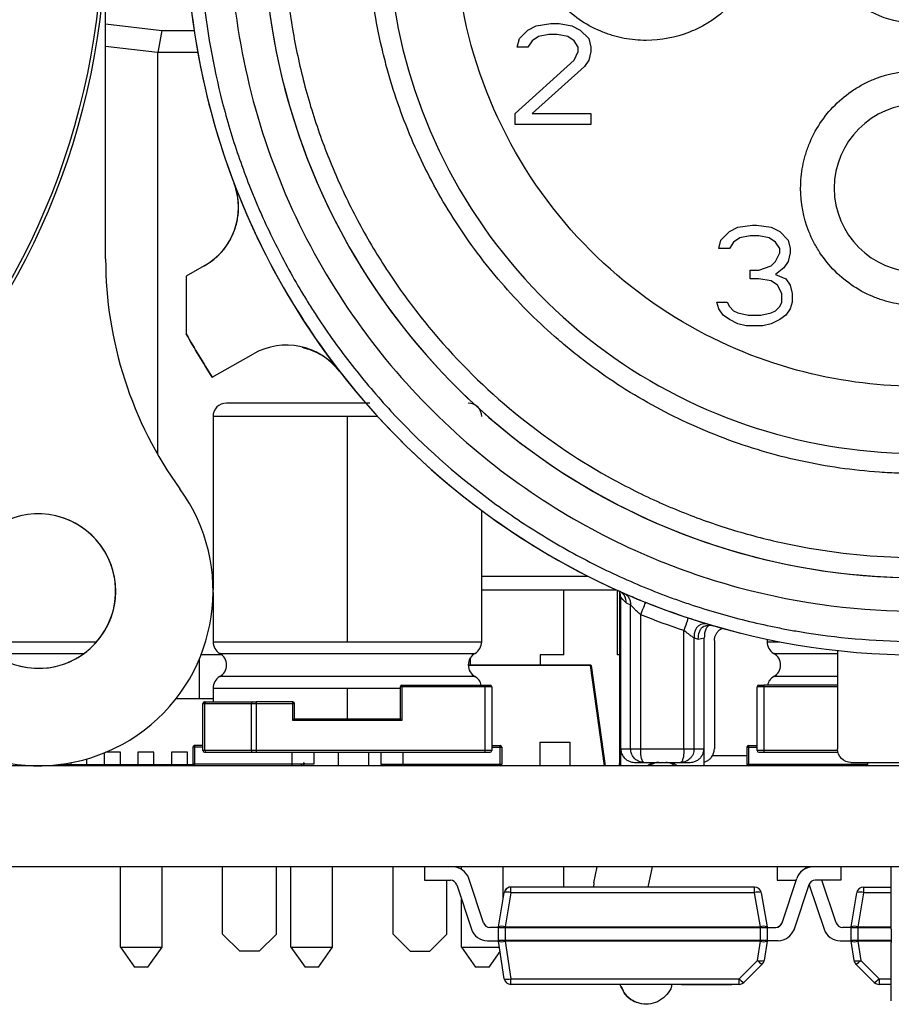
# Model space of a CAD drawing. Header units: millimetres. Extents: x 0 to 138, y -6 to 29.
# Tile 8 of 15: x 45 to 58, y -4 to 11. Entities that reach past the tile are written whole.
import ezdxf

# ---------------------------------------------------------------- set-up
doc = ezdxf.new("R2010")
doc.units = ezdxf.units.MM

msp = doc.modelspace()

# ---------------------------------------------------------------- linework, layer by layer
at = {"color": 7, "linetype": 'Continuous', "lineweight": 25}
for p, q in [((46.65, 7.548), (46.65, 16.166)), ((46.65, 11.047), (47.486, 10.949)), ((52.938, 10.954), (53.063, 11.018)), ((53.063, 11.018), (53.281, 11.05)), ((53.281, 11.05), (53.406, 11.05)), ((53.406, 11.05), (53.594, 11.018)), ((53.594, 11.018), (53.719, 10.954)), ((47.486, 10.949), (47.429, 10.621)), ((47.486, 10.949), (47.968, 10.949)), ((52.813, 10.827), (52.938, 10.954)), ((53.094, 10.859), (53, 10.795)), ((53.25, 10.89), (53.094, 10.859)), ((53.375, 10.89), (53.25, 10.89)), ((53.531, 10.859), (53.375, 10.89)), ((53.625, 10.795), (53.531, 10.859)), ((53.719, 10.954), (53.844, 10.827)), ((47.423, 10.62), (46.65, 10.71)), ((52.781, 10.699), (52.813, 10.827)), ((53, 10.795), (52.938, 10.699)), ((53.688, 10.699), (53.625, 10.795)), ((53.844, 10.827), (53.875, 10.699)), ((47.429, 10.621), (47.423, 10.62)), ((47.423, 10.62), (47.423, 4.641)), ((48.022, 10.621), (47.429, 10.621)), ((52.938, 10.699), (52.781, 10.699)), ((53.625, 10.507), (53.688, 10.635)), ((53.688, 10.635), (53.688, 10.699)), ((53.875, 10.635), (53.844, 10.507)), ((53.875, 10.699), (53.875, 10.635)), ((52.75, 9.71), (53.625, 10.507)), ((53.781, 10.412), (53, 9.71)), ((53.844, 10.507), (53.781, 10.412)), ((52.75, 9.55), (52.75, 9.71)), ((53, 9.71), (53.875, 9.71)), ((53.875, 9.71), (53.875, 9.55)), ((53.875, 9.55), (52.75, 9.55)), ((48.564, 8.67), (48.564, 8.67)), ((55.813, 7.827), (55.938, 7.954)), ((55.938, 7.954), (56.063, 8.018)), ((56.063, 8.018), (56.281, 8.05)), ((56.281, 8.05), (56.344, 8.05)), ((56.344, 8.05), (56.563, 8.018)), ((56.563, 8.018), (56.688, 7.954)), ((56.688, 7.954), (56.813, 7.827)), ((55.781, 7.699), (55.813, 7.827)), ((56, 7.795), (55.938, 7.699)), ((56.094, 7.859), (56, 7.795)), ((56.25, 7.89), (56.094, 7.859)), ((56.375, 7.89), (56.25, 7.89)), ((56.531, 7.859), (56.375, 7.89)), ((56.625, 7.795), (56.531, 7.859)), ((56.688, 7.699), (56.625, 7.795)), ((56.813, 7.827), (56.844, 7.699)), ((55.938, 7.699), (55.781, 7.699)), ((56.625, 7.507), (56.688, 7.635)), ((56.688, 7.635), (56.688, 7.699)), ((56.844, 7.635), (56.813, 7.507)), ((56.844, 7.699), (56.844, 7.635)), ((56.563, 7.444), (56.625, 7.507)), ((56.813, 7.507), (56.75, 7.412)), ((48.119, 7.442), (47.85, 7.291)), ((56.25, 7.252), (56.25, 7.38)), ((56.25, 7.38), (56.375, 7.38)), ((56.375, 7.38), (56.563, 7.444)), ((56.75, 7.412), (56.625, 7.316)), ((47.85, 7.291), (47.85, 6.431)), ((56.375, 7.252), (56.25, 7.252)), ((56.563, 7.22), (56.375, 7.252)), ((56.656, 7.156), (56.563, 7.22)), ((56.625, 7.316), (56.781, 7.252)), ((56.781, 7.252), (56.844, 7.156)), ((56.719, 7.029), (56.656, 7.156)), ((56.844, 7.156), (56.875, 7.029)), ((55.781, 6.805), (55.75, 6.901)), ((55.75, 6.901), (55.906, 6.901)), ((55.906, 6.901), (55.938, 6.837)), ((56.688, 6.837), (56.719, 6.901)), ((56.719, 6.901), (56.719, 7.029)), ((56.875, 6.901), (56.844, 6.805)), ((56.875, 7.029), (56.875, 6.901)), ((55.844, 6.71), (55.781, 6.805)), ((55.938, 6.837), (56, 6.773)), ((56, 6.773), (56.063, 6.741)), ((56.563, 6.741), (56.625, 6.773)), ((56.625, 6.773), (56.688, 6.837)), ((56.844, 6.805), (56.781, 6.71)), ((55.938, 6.646), (55.844, 6.71)), ((56.063, 6.582), (55.938, 6.646)), ((56.063, 6.741), (56.219, 6.71)), ((56.219, 6.71), (56.406, 6.71)), ((56.406, 6.71), (56.563, 6.741)), ((56.688, 6.646), (56.563, 6.582)), ((56.781, 6.71), (56.688, 6.646)), ((56.188, 6.55), (56.063, 6.582)), ((56.438, 6.55), (56.188, 6.55)), ((56.563, 6.582), (56.438, 6.55)), ((48.237, 5.788), (48.853, 6.134)), ((50.133, 5.875), (50.133, 5.875)), ((48.25, 5.2), (48.25, 2.621)), ((50.701, 5.2), (48.25, 5.2)), ((50.25, 1.846), (50.25, 5.2)), ((56.834, 4.886), (56.834, 4.886)), ((52.25, 1.846), (52.25, 3.8)), ((48.24, 2.824), (48.25, 2.824)), ((52.25, 2.824), (53.83, 2.824)), ((48.25, 2.579), (48.25, 1.846)), ((52.25, 2.62), (54.254, 2.62)), ((53.473, 1.652), (53.473, 2.62)), ((54.273, 1.652), (54.273, 2.598)), ((54.3, 2.59), (54.3, 0.05)), ((54.315, 2.513), (54.315, 0)), ((54.361, 2.55), (54.336, 2.575)), ((54.348, 2.578), (54.4, 2.548)), ((54.404, 2.424), (54.468, 2.395)), ((54.468, 0.25), (54.468, 2.395)), ((54.618, 0.25), (54.618, 2.248)), ((55.732, 2.076), (56.106, 1.975)), ((44.781, 1.846), (46.519, 1.846)), ((48.25, 1.846), (52.25, 1.846)), ((55.412, 0.25), (55.412, 1.903)), ((55.412, 1.903), (55.476, 1.884)), ((55.476, 1.884), (55.565, 1.905)), ((55.565, 0), (55.565, 1.905)), ((55.715, 1.864), (55.715, 0.25)), ((56.5, 1.885), (56.5, 1.846)), ((56.5, 1.846), (56.69, 1.846)), ((44.969, 1.673), (46.331, 1.673)), ((48.379, 1.652), (48.071, 1.652)), ((48.35, 1.673), (52.15, 1.673)), ((53.123, 1.652), (53.123, 1.5)), ((53.473, 1.652), (53.123, 1.652)), ((54.3, 1.652), (54.273, 1.652)), ((56.6, 1.673), (57.549, 1.673)), ((57.549, 1.716), (57.549, 0.25)), ((48.043, 1.582), (48.043, 1)), ((52.05, 1.5), (53.87, 1.5)), ((53.87, 1.491), (52.05, 1.491)), ((52.083, 1.5), (52.083, 1.61)), ((53.87, 1.5), (53.87, 1.491)), ((54.08, 0), (53.87, 1.491)), ((53.873, 1.5), (53.873, 1.5)), ((53.88, 1.491), (54.09, 0)), ((52.15, 1.327), (48.35, 1.327)), ((57.549, 1.327), (56.6, 1.327)), ((51.037, 1.175), (51.037, 0.7)), ((52.4, 1.175), (51.037, 1.175)), ((51.062, 1.2), (51.062, 0.675)), ((51.062, 1.2), (52.3, 1.2)), ((52.3, 0.2), (52.3, 1.2)), ((52.4, 1.175), (52.4, 0.225)), ((57.549, 1.175), (56.35, 1.175)), ((56.35, 0.225), (56.35, 1.175)), ((56.45, 1.2), (56.45, 0.2)), ((57.549, 1.2), (56.45, 1.2)), ((48.25, 1.154), (48.25, 0.95)), ((48.25, 1.154), (51.037, 1.154)), ((50.25, 0.7), (50.25, 1.154)), ((47.699, 1), (48.25, 1)), ((48.1, 0.925), (49.463, 0.925)), ((48.1, 0.225), (48.1, 0.925)), ((48.129, 0.225), (48.129, 0.925)), ((48.147, 0.95), (48.838, 0.95)), ((48.821, 0.225), (48.821, 0.925)), ((48.891, 0.95), (48.891, 0.2)), ((49.438, 0.95), (48.891, 0.95)), ((49.438, 0.675), (49.438, 0.95)), ((49.463, 0.7), (49.463, 0.925)), ((51.062, 0.675), (49.438, 0.675)), ((49.463, 0.7), (51.037, 0.7)), ((47.975, 0.3), (47.975, 0)), ((48.1, 0.3), (47.975, 0.3)), ((52.4, 0.3), (52.525, 0.3)), ((52.525, 0), (52.525, 0.3)), ((53.115, 0.349), (53.565, 0.349)), ((53.115, 0.349), (53.115, 0)), ((53.565, 0.349), (53.565, 0)), ((56.225, 0.3), (56.225, 0)), ((56.225, 0.3), (56.35, 0.3)), ((46.63, 0.192), (46.63, 0)), ((46.87, 0.2), (46.65, 0.2)), ((46.87, 0), (46.87, 0.2)), ((47.13, 0.2), (47.13, 0)), ((47.37, 0.2), (47.13, 0.2)), ((47.37, 0), (47.37, 0.2)), ((47.63, 0.2), (47.63, 0)), ((47.87, 0.2), (47.63, 0.2)), ((47.87, 0), (47.87, 0.2)), ((48.1, 0.275), (47.95, 0.275)), ((47.95, 0.275), (47.95, 0.025)), ((52.4, 0.225), (48.1, 0.225)), ((48.147, 0.2), (48.838, 0.2)), ((48.891, 0.2), (52.3, 0.2)), ((49.425, 0.2), (49.425, 0)), ((49.75, 0.2), (49.75, 0.025)), ((50.115, 0.2), (50.115, 0)), ((50.565, 0.2), (50.565, 0)), ((50.75, 0.2), (50.75, 0.025)), ((51.075, 0.2), (51.075, 0)), ((52.4, 0.275), (52.55, 0.275)), ((52.55, 0.275), (52.55, 0.025)), ((54.322, 0), (54.322, 0.25)), ((54.468, 0.25), (54.618, 0.25)), ((54.618, 0.25), (55.262, 0.25)), ((55.558, 0.25), (55.558, 0)), ((56.2, 0.15), (55.685, 0.15)), ((56.2, 0.275), (56.35, 0.275)), ((56.2, 0.275), (56.2, 0.025)), ((57.554, 0.225), (56.35, 0.225)), ((56.45, 0.2), (57.559, 0.2)), ((138, 0), (-0.05, 0)), ((45.63, 0), (45.63, 0)), ((45.87, 0), (45.87, 0.009)), ((45.972, 0.02), (47.95, 0.02)), ((46.13, 0.045), (46.13, 0)), ((46.37, 0), (46.37, 0.102)), ((49.75, 0.025), (47.95, 0.025)), ((49.55, 0.02), (49.57, 0.02)), ((49.597, 0.048), (49.59, 0)), ((49.606, 0.043), (49.6, 0)), ((50.75, 0.025), (52.55, 0.025)), ((54.296, 0.008), (54.294, 0)), ((54.526, 0.05), (55.354, 0.05)), ((56.2, 0.025), (58, 0.025)), ((57.675, 0.025), (57.675, 0)), ((57.749, 0.05), (58.615, 0.05)), ((58, 0.025), (58, 0.05)), ((138, -1.506), (-0.05, -1.506)), ((46.87, -2.7), (46.87, -1.506)), ((47.49, -2.7), (47.49, -1.506)), ((48.393, -2.506), (48.393, -1.506)), ((49.193, -2.506), (49.193, -1.506)), ((49.41, -2.7), (49.41, -1.506)), ((50.03, -2.7), (50.03, -1.506)), ((50.933, -2.506), (50.933, -1.506)), ((51.4, -1.506), (51.4, -1.706)), ((51.95, -1.543), (51.95, -1.506)), ((52.57, -1.985), (52.57, -1.506)), ((53.473, -1.806), (53.473, -1.506)), ((53.922, -1.741), (53.972, -1.506)), ((54.79, -1.506), (54.726, -1.806)), ((56.65, -1.506), (56.65, -1.706)), ((57.6, -1.506), (57.6, -1.706)), ((58.35, -2.435), (58.35, -1.506)), ((51.4, -1.706), (51.784, -1.706)), ((51.733, -2.506), (51.733, -1.706)), ((52.277, -2.338), (52.057, -1.677)), ((53.922, -1.741), (53.917, -1.806)), ((56.65, -1.706), (56.933, -1.706)), ((56.723, -2.338), (56.943, -1.677)), ((56.956, -1.644), (56.956, -1.644)), ((57.6, -1.706), (57.216, -1.706)), ((57.527, -2.338), (57.317, -1.706)), ((51.879, -1.774), (52.099, -2.435)), ((52.501, -2.398), (52.586, -1.89)), ((52.595, -1.861), (52.595, -1.861)), ((52.685, -1.89), (52.6, -2.398)), ((52.685, -1.89), (52.685, -1.806)), ((56.315, -1.806), (52.685, -1.806)), ((56.315, -1.89), (52.685, -1.89)), ((56.315, -1.89), (56.315, -1.806)), ((56.4, -2.398), (56.315, -1.89)), ((56.414, -1.89), (56.499, -2.398)), ((57.121, -1.774), (56.901, -2.435)), ((57.127, -1.761), (57.121, -1.774)), ((57.125, -1.765), (57.129, -1.774)), ((57.129, -1.774), (57.349, -2.435)), ((57.751, -2.398), (57.836, -1.89)), ((57.935, -1.89), (57.85, -2.398)), ((57.935, -1.806), (58.35, -1.806)), ((57.935, -1.806), (57.935, -1.89)), ((58.35, -1.89), (57.935, -1.89)), ((51.95, -2.7), (51.95, -1.989)), ((52.5, -2.406), (52.372, -2.406)), ((52.5, -2.606), (52.5, -2.406)), ((56.5, -2.414), (52.5, -2.414)), ((52.6, -2.398), (52.6, -2.614)), ((52.6, -2.398), (56.4, -2.398)), ((56.4, -2.614), (56.4, -2.398)), ((56.5, -2.414), (56.5, -2.406)), ((56.5, -2.406), (56.628, -2.406)), ((56.5, -2.414), (56.5, -2.606)), ((56.901, -2.435), (56.887, -2.468)), ((57.75, -2.406), (57.622, -2.406)), ((57.75, -2.606), (57.75, -2.406)), ((58.35, -2.414), (57.75, -2.414)), ((57.751, -2.401), (57.751, -2.401)), ((57.85, -2.398), (57.85, -2.614)), ((57.85, -2.398), (58.35, -2.398)), ((48.647, -2.76), (48.393, -2.506)), ((48.939, -2.76), (49.193, -2.506)), ((50.933, -2.506), (51.187, -2.76)), ((51.479, -2.76), (51.733, -2.506)), ((52.336, -2.606), (52.5, -2.606)), ((52.5, -2.598), (56.5, -2.598)), ((52.587, -3.171), (52.501, -2.614)), ((56.4, -2.614), (52.6, -2.614)), ((52.6, -2.614), (52.686, -3.171)), ((56.356, -2.898), (56.4, -2.614)), ((56.499, -2.614), (56.455, -2.899)), ((56.664, -2.606), (56.5, -2.606)), ((57.586, -2.606), (57.75, -2.606)), ((57.75, -2.598), (58.35, -2.598)), ((57.795, -2.899), (57.751, -2.614)), ((57.85, -2.614), (57.894, -2.898)), ((58.35, -2.614), (57.85, -2.614)), ((58.35, -3.5), (58.35, -2.632)), ((46.87, -2.7), (47.49, -2.7)), ((46.87, -2.7), (47.08, -3)), ((47.28, -3), (47.49, -2.7)), ((48.939, -2.76), (48.647, -2.76)), ((49.41, -2.7), (50.03, -2.7)), ((49.41, -2.7), (49.62, -3)), ((49.82, -3), (50.03, -2.7)), ((51.187, -2.76), (51.479, -2.76)), ((51.95, -2.7), (52.16, -3)), ((51.95, -2.7), (52.514, -2.7)), ((52.36, -3), (52.524, -2.765)), ((56.083, -3.171), (56.356, -2.898)), ((56.445, -2.928), (56.445, -2.928)), ((57.894, -2.898), (58.167, -3.171)), ((47.28, -3), (47.08, -3)), ((49.82, -3), (49.62, -3)), ((52.36, -3), (52.16, -3)), ((56.427, -2.954), (56.154, -3.227)), ((58.096, -3.227), (57.823, -2.954)), ((52.686, -3.171), (56.083, -3.171)), ((52.686, -3.256), (52.686, -3.171)), ((56.083, -3.256), (56.083, -3.171)), ((58.167, -3.171), (58.167, -3.256)), ((58.167, -3.171), (58.35, -3.171)), ((56.083, -3.256), (52.686, -3.256)), ((54.324, -3.287), (54.313, -3.256)), ((58.35, -3.256), (58.167, -3.256)), ((54.603, -3.538), (54.603, -3.538))]:
    msp.add_line(p, q, dxfattribs=at)
at = {"color": 7, "linetype": 'Continuous', "lineweight": 25, "flags": 128}
for points in [[(54.404, 2.424), (54.354, 2.474), (54.315, 2.513)], [(55.262, 0.25), (55.262, 1.237), (55.262, 2.012)], [(53.873, 1.5), (53.872, 1.5), (53.87, 1.5)], [(54.322, 0.25), (54.404, 0.25), (54.468, 0.25)], [(55.412, 0.25), (55.494, 0.25), (55.558, 0.25)], [(57.125, -1.512), (57.109, -1.509), (57.07, -1.506)], [(57.07, -1.506), (57.109, -1.509), (57.125, -1.512)], [(57.751, -2.398), (57.751, -2.4), (57.751, -2.401)], [(55.225, -3.256), (55.253, -3.256), (55.335, -3.256), (55.456, -3.256), (55.6, -3.256)], [(55.6, -3.256), (55.743, -3.256), (55.865, -3.256), (55.946, -3.256), (55.975, -3.256)]]:
    msp.add_lwpolyline(points, dxfattribs=at)
at = {"color": 7, "linetype": 'Continuous', "lineweight": 25}
for radius in [10.9, 10.85]:
    msp.add_circle((35.75, 12.5), radius, dxfattribs=at)
for centre, radius, start, end in [((58.75, 12.55), 10.9, 120, 60), ((58.75, 12.55), 9.75, 120, 60), ((58.75, 12.55), 9.75, 120, 324.6335), ((58.75, 12.55), 7.9, 140.4477, 78.5311), ((58.75, 12.55), 10.9, 180, 200.8516), ((58.75, 8.6), 1.25, 0, 270), ((47.629, 8.314), 1, 299.3081, 20.8516), ((58.75, 12.55), 10.9, 200.8516, 217.7646), ((52.5, 7.548), 5.85, 180, 215.8405), ((49.343, 5.262), 1, 37.7646, 119.3081), ((58.75, 12.55), 10.9, 217.7646, 245.8213), ((48.45, 5.2), 0.2, 90, 180), ((52.05, 5.2), 0.2, 0, 90), ((45.65, 2.6), 2.6, 218.6822, 35.8404), ((45.65, 2.6), 1.15, 200.3544, 169.9846), ((45.65, 2.6), 1.15, 255.9638, 75.9638), ((58.75, 12.55), 10.9, 248.1431, 251.6877), ((48.45, 1.846), 0.2, 180, 240), ((52.05, 1.846), 0.2, 300, 360), ((56.7, 1.846), 0.2, 180, 240), ((48.25, 1.5), 0.2, 300, 60), ((52.25, 1.5), 0.2, 120, 240), ((56.5, 1.5), 0.2, 300, 60), ((53.87, 1.49), 0.01, 8, 90), ((53.875, 1.473), 0.0189, 74.7776, 105.2224), ((48.45, 1.154), 0.2, 120, 180), ((52.05, 1.154), 0.2, 13.4178, 60), ((56.7, 1.154), 0.2, 120, 166.5822), ((51.062, 1.175), 0.025, 90, 180), ((52.375, 1.175), 0.025, 0, 90), ((56.375, 1.175), 0.025, 90, 180), ((56.375, 1.175), 0.025, 90, 180), ((48.125, 0.925), 0.025, 90, 180), ((48.125, 0.925), 0.025, 90, 180), ((48.151, 0.928), 0.0223, 101.4218, 188.0495), ((48.843, 0.928), 0.0223, 101.4218, 188.0495), ((49.438, 0.925), 0.025, 360, 90), ((47.975, 0.275), 0.025, 90, 180), ((47.975, 0.275), 0.025, 90, 180), ((52.525, 0.275), 0.025, 0, 90), ((56.225, 0.275), 0.025, 90, 180), ((56.225, 0.275), 0.025, 90, 180), ((48.125, 0.225), 0.025, 180, 270), ((48.151, 0.222), 0.0223, 171.9505, 258.5782), ((48.843, 0.222), 0.0223, 171.9505, 258.5782), ((52.375, 0.225), 0.025, 270, 360), ((56.375, 0.225), 0.025, 180, 270), ((47.975, 0.025), 0.025, 180, 270), ((47.975, 0.025), 0.025, 180, 270), ((50.775, 0.025), 0.025, 180, 270), ((52.525, 0.025), 0.025, 270, 360), ((56.225, 0.025), 0.025, 180, 270), ((56.225, 0.025), 0.025, 180, 270), ((57.975, 0.025), 0.025, 270, 0), ((51.82, -1.756), 0.25, 18.4349, 90), ((51.82, -1.756), 0.25, 18.4349, 90), ((57.18, -1.756), 0.25, 90, 161.5651), ((57.18, -1.756), 0.25, 90, 153.4349), ((51.784, -1.806), 0.1, 18.4349, 90), ((57.216, -1.806), 0.1, 90, 161.5651), ((52.685, -1.906), 0.1, 90, 170.5377), ((52.635, -2.044), 0.163, 72.3317, 107.6683), ((52.685, -1.906), 0.1, 90, 153.4349), ((56.315, -1.906), 0.1, 9.4623, 90), ((56.315, -1.906), 0.1, 9.4623, 90), ((56.364, -2.044), 0.163, 72.3317, 107.6683), ((57.935, -1.906), 0.1, 90, 170.5377), ((57.935, -1.906), 0.1, 90, 170.5377), ((57.886, -2.044), 0.163, 72.3317, 107.6683), ((52.372, -2.306), 0.1, 198.4349, 270), ((52.372, -2.306), 0.1, 198.4349, 270), ((56.628, -2.306), 0.1, 270, 341.5651), ((57.622, -2.306), 0.1, 198.4349, 270), ((57.622, -2.306), 0.1, 198.4349, 270), ((52.336, -2.356), 0.25, 198.4349, 270), ((52.6, -2.414), 0.1, 170.5377, 180), ((52.551, -2.553), 0.163, 72.3317, 107.6683), ((56.449, -2.553), 0.163, 72.3317, 107.6683), ((56.4, -2.414), 0.1, 0, 9.4623), ((56.4, -2.414), 0.1, 0, 9.4623), ((56.628, -2.306), 0.1, 270, 333.4349), ((56.664, -2.356), 0.25, 270, 341.5651), ((57.586, -2.356), 0.25, 198.4349, 270), ((57.85, -2.414), 0.1, 170.5377, 180), ((57.801, -2.553), 0.163, 72.3317, 107.6683), ((52.6, -2.598), 0.1, 180, 188.7462), ((52.55, -2.447), 0.174, 253.5119, 286.4881), ((56.449, -2.447), 0.174, 253.5119, 286.4881), ((56.4, -2.598), 0.1, 351.2538, 0), ((56.4, -2.598), 0.1, 351.2538, 0), ((57.85, -2.598), 0.1, 180, 188.7462), ((57.801, -2.447), 0.174, 253.5119, 286.4881), ((56.517, -2.766), 0.208, 219.3547, 244.3476), ((56.405, -2.732), 0.174, 253.5096, 286.4805), ((56.356, -2.883), 0.1, 315, 351.2538), ((56.356, -2.883), 0.1, 333.4349, 351.2538), ((57.845, -2.732), 0.174, 253.5195, 286.4904), ((57.894, -2.883), 0.1, 188.7462, 225), ((57.733, -2.766), 0.208, 295.6524, 320.6453), ((52.636, -3.004), 0.174, 253.5119, 286.4881), ((52.686, -3.156), 0.1, 188.7462, 270), ((56.244, -3.04), 0.208, 219.3609, 244.3782), ((58.006, -3.04), 0.208, 295.6218, 320.6391), ((56.083, -3.156), 0.1, 270, 315), ((58.167, -3.156), 0.1, 225, 270)]:
    msp.add_arc(centre, radius, start, end, dxfattribs=at)
for points, knots in [([(53.4, 21.816), (53.159, 21.677), (52.806, 21.455), (52.411, 21.172), (52.217, 21.025), (52.135, 20.96), (52.08, 20.917), (52.054, 20.896), (51.8, 20.691), (51.474, 20.405), (51.115, 20.049), (50.965, 19.891), (50.866, 19.785), (50.819, 19.733), (50.57, 19.455), (50.287, 19.11), (50.026, 18.748), (49.857, 18.503), (49.776, 18.38), (49.373, 17.74), (49.096, 17.204), (48.749, 16.365), (48.593, 15.94), (48.465, 15.506), (48.386, 15.215), (48.349, 15.066), (48.25, 14.63), (48.169, 14.191), (48.107, 13.674), (48.088, 13.451), (48.076, 13.303), (48.071, 13.226), (48.051, 12.864), (48.044, 12.43), (48.067, 11.924), (48.086, 11.672), (48.096, 11.563), (48.102, 11.491), (48.106, 11.454), (48.169, 10.865), (48.27, 10.319), (48.487, 9.512), (48.61, 9.114), (48.781, 8.658), (48.873, 8.433), (48.914, 8.337), (48.942, 8.273), (48.955, 8.242), (49.088, 7.944), (49.28, 7.555), (49.531, 7.116), (49.644, 6.93), (49.721, 6.807), (49.759, 6.748), (49.964, 6.436), (50.223, 6.073), (50.506, 5.728), (50.699, 5.501), (50.796, 5.391), (51.31, 4.836), (51.756, 4.429), (52.476, 3.877), (52.847, 3.617), (53.233, 3.381), (53.494, 3.229), (53.628, 3.154), (54.024, 2.946), (54.427, 2.754), (54.91, 2.561), (55.12, 2.484), (55.26, 2.435), (55.333, 2.41), (55.677, 2.297), (56.095, 2.178), (56.589, 2.069), (56.838, 2.022), (56.945, 2.003), (57.017, 1.991), (57.054, 1.985), (57.639, 1.893), (58.193, 1.85), (59.028, 1.85), (59.445, 1.866), (59.929, 1.914), (60.17, 1.944), (60.274, 1.959), (60.343, 1.969), (60.376, 1.974), (60.698, 2.025), (61.124, 2.109), (61.613, 2.238), (61.821, 2.3), (61.96, 2.343), (62.027, 2.364), (62.381, 2.481), (62.799, 2.638), (63.206, 2.821), (63.475, 2.949), (63.606, 3.014), (64.275, 3.367), (64.784, 3.693), (65.504, 4.245), (65.851, 4.536), (66.179, 4.848), (66.393, 5.06), (66.5, 5.171), (66.804, 5.499), (67.093, 5.839), (67.405, 6.255), (67.533, 6.438), (67.617, 6.561), (67.66, 6.625), (67.859, 6.928), (68.082, 7.301), (68.315, 7.75), (68.425, 7.978), (68.47, 8.077), (68.5, 8.143), (68.516, 8.178), (68.756, 8.718), (68.941, 9.243), (69.157, 10.05), (69.25, 10.456), (69.329, 10.936), (69.362, 11.177), (69.374, 11.281), (69.383, 11.35), (69.386, 11.383), (69.421, 11.707), (69.449, 12.141), (69.451, 12.647), (69.446, 12.864), (69.44, 13.009), (69.437, 13.079), (69.416, 13.451), (69.372, 13.896), (69.301, 14.336), (69.247, 14.629), (69.218, 14.773), (69.05, 15.51), (68.867, 16.086), (68.52, 16.924), (68.329, 17.335), (68.113, 17.732), (67.963, 17.994), (67.884, 18.126), (67.645, 18.504), (67.392, 18.872), (67.07, 19.281), (66.927, 19.452), (66.83, 19.565), (66.779, 19.623), (66.538, 19.893), (66.236, 20.205), (65.862, 20.547), (65.67, 20.712), (65.586, 20.781), (65.53, 20.828), (65.501, 20.851), (65.041, 21.223), (64.583, 21.538), (64.1, 21.816)], [0, 0, 0, 0, 0.015625, 0.023437, 0.027344, 0.029297, 0.029297, 0.03125, 0.03125, 0.046875, 0.054687, 0.058594, 0.058594, 0.0625, 0.0625, 0.078125, 0.085937, 0.085937, 0.09375, 0.09375, 0.125, 0.125, 0.140625, 0.148437, 0.148437, 0.15625, 0.15625, 0.171875, 0.179687, 0.183594, 0.183594, 0.1875, 0.1875, 0.203125, 0.210937, 0.214844, 0.216797, 0.216797, 0.21875, 0.21875, 0.25, 0.25, 0.265625, 0.273437, 0.277344, 0.279297, 0.279297, 0.28125, 0.28125, 0.296875, 0.304687, 0.308594, 0.308594, 0.3125, 0.3125, 0.328125, 0.335937, 0.335937, 0.34375, 0.34375, 0.375, 0.375, 0.390625, 0.398437, 0.398437, 0.40625, 0.40625, 0.421875, 0.429687, 0.433594, 0.433594, 0.4375, 0.4375, 0.453125, 0.460937, 0.464844, 0.466797, 0.466797, 0.46875, 0.46875, 0.5, 0.5, 0.515625, 0.523437, 0.527344, 0.529297, 0.529297, 0.53125, 0.53125, 0.546875, 0.554687, 0.558594, 0.558594, 0.5625, 0.5625, 0.578125, 0.585937, 0.585937, 0.59375, 0.59375, 0.625, 0.625, 0.640625, 0.648437, 0.648437, 0.65625, 0.65625, 0.671875, 0.679687, 0.683594, 0.683594, 0.6875, 0.6875, 0.703125, 0.710937, 0.714844, 0.716797, 0.716797, 0.71875, 0.71875, 0.75, 0.75, 0.765625, 0.773437, 0.777344, 0.779297, 0.779297, 0.78125, 0.78125, 0.796875, 0.804687, 0.808594, 0.808594, 0.8125, 0.8125, 0.828125, 0.835937, 0.835937, 0.84375, 0.84375, 0.875, 0.875, 0.890625, 0.898437, 0.898437, 0.90625, 0.90625, 0.921875, 0.929687, 0.933594, 0.933594, 0.9375, 0.9375, 0.953125, 0.960937, 0.964844, 0.966797, 0.966797, 0.96875, 0.96875, 1, 1, 1, 1]), ([(53.625, 21.427), (52.91, 21.014), (52.176, 20.476), (51.135, 19.429), (50.798, 19.04), (50.168, 18.18), (49.875, 17.709), (49.356, 16.691), (49.131, 16.143), (48.775, 14.986), (48.644, 14.377), (48.496, 13.121), (48.48, 12.475), (48.571, 11.18), (48.68, 10.53), (49.019, 9.264), (49.25, 8.647), (49.818, 7.48), (50.156, 6.928), (50.912, 5.915), (51.33, 5.453), (52.217, 4.629), (52.685, 4.267), (53.643, 3.644), (54.133, 3.383), (55.108, 2.954), (55.594, 2.785), (57.02, 2.399), (57.925, 2.3), (59.575, 2.3), (60.48, 2.399), (61.906, 2.785), (62.392, 2.954), (63.367, 3.383), (63.857, 3.644), (64.815, 4.267), (65.283, 4.629), (66.17, 5.453), (66.588, 5.915), (67.344, 6.928), (67.682, 7.48), (68.25, 8.647), (68.481, 9.264), (68.82, 10.53), (68.929, 11.18), (69.02, 12.475), (69.004, 13.121), (68.856, 14.377), (68.725, 14.986), (68.369, 16.143), (68.144, 16.691), (67.625, 17.709), (67.332, 18.18), (66.702, 19.04), (66.365, 19.429), (65.324, 20.476), (64.59, 21.014), (63.875, 21.427)], [0, 0, 0, 0, 0.0625, 0.0625, 0.09375, 0.09375, 0.125, 0.125, 0.15625, 0.15625, 0.1875, 0.1875, 0.21875, 0.21875, 0.25, 0.25, 0.28125, 0.28125, 0.3125, 0.3125, 0.34375, 0.34375, 0.375, 0.375, 0.40625, 0.40625, 0.4375, 0.4375, 0.5, 0.5, 0.5625, 0.5625, 0.59375, 0.59375, 0.625, 0.625, 0.65625, 0.65625, 0.6875, 0.6875, 0.71875, 0.71875, 0.75, 0.75, 0.78125, 0.78125, 0.8125, 0.8125, 0.84375, 0.84375, 0.875, 0.875, 0.90625, 0.90625, 0.9375, 0.9375, 1, 1, 1, 1]), ([(55.589, 21.456), (55.084, 21.276), (54.477, 21.001), (53.902, 20.663), (53.731, 20.557), (53.676, 20.522), (53.558, 20.446), (53.265, 20.252), (52.761, 19.876), (52.344, 19.503), (52.043, 19.209), (51.946, 19.11), (51.75, 18.9), (51.274, 18.367), (50.862, 17.786), (50.431, 17.042), (50.301, 16.792), (50.062, 16.28), (49.901, 15.889), (49.767, 15.487), (49.683, 15.216), (49.644, 15.079), (49.54, 14.684), (49.425, 14.153), (49.339, 13.479), (49.313, 13.071), (49.305, 12.866), (49.303, 12.802), (49.3, 12.67), (49.295, 12.077), (49.345, 11.488), (49.478, 10.707), (49.536, 10.432), (49.675, 9.898), (49.797, 9.502), (49.945, 9.115), (50.049, 8.859), (50.104, 8.734), (50.282, 8.345), (50.543, 7.839), (50.848, 7.359), (51.175, 6.893), (51.35, 6.666), (51.901, 6.013), (52.306, 5.614), (53.187, 4.89), (53.639, 4.582), (54.36, 4.177), (54.607, 4.052), (54.924, 3.909), (54.983, 3.883), (55.104, 3.831), (55.287, 3.756), (55.717, 3.593), (56.22, 3.438), (56.668, 3.331), (56.862, 3.29), (56.992, 3.265), (57.061, 3.252), (57.665, 3.147), (58.205, 3.1), (58.75, 3.1)], [0, 0, 0, 0, 0.0625, 0.078125, 0.078125, 0.085938, 0.085938, 0.09375, 0.125, 0.15625, 0.15625, 0.171875, 0.171875, 0.1875, 0.25, 0.25, 0.28125, 0.28125, 0.3125, 0.328125, 0.328125, 0.34375, 0.34375, 0.375, 0.40625, 0.421875, 0.421875, 0.429688, 0.429688, 0.4375, 0.5, 0.5, 0.53125, 0.53125, 0.5625, 0.578125, 0.578125, 0.59375, 0.59375, 0.625, 0.65625, 0.65625, 0.6875, 0.6875, 0.75, 0.75, 0.8125, 0.8125, 0.84375, 0.84375, 0.851563, 0.851563, 0.859375, 0.875, 0.90625, 0.921875, 0.929688, 0.929688, 0.9375, 0.9375, 1, 1, 1, 1]), ([(58.75, 4.35), (58.656, 4.35), (58.561, 4.352), (58.419, 4.357), (58.373, 4.359), (58.274, 4.364), (58.025, 4.379), (57.384, 4.447), (56.806, 4.573), (56.047, 4.798), (55.671, 4.94), (54.951, 5.272), (54.432, 5.558), (53.866, 5.957), (53.632, 6.142), (53.478, 6.269), (53.406, 6.33), (53.051, 6.642), (52.522, 7.176), (52.071, 7.778), (51.659, 8.415), (51.476, 8.745), (51.159, 9.424), (50.991, 9.862), (50.859, 10.317), (50.81, 10.5), (50.785, 10.599), (50.717, 10.889), (50.603, 11.473), (50.554, 12.062), (50.546, 12.854), (50.571, 13.256), (50.676, 14.041), (50.798, 14.62), (51.013, 15.279), (51.121, 15.558), (51.178, 15.697), (51.195, 15.739), (51.233, 15.826), (51.555, 16.562), (51.979, 17.237), (52.467, 17.819)], [0, 0, 0, 0, 0.015625, 0.015625, 0.023437, 0.023437, 0.03125, 0.0625, 0.125, 0.125, 0.1875, 0.1875, 0.25, 0.28125, 0.296875, 0.296875, 0.3125, 0.3125, 0.375, 0.4375, 0.4375, 0.5, 0.5, 0.5625, 0.578125, 0.578125, 0.59375, 0.59375, 0.625, 0.6875, 0.6875, 0.75, 0.75, 0.8125, 0.84375, 0.859375, 0.859375, 0.867187, 0.867187, 0.875, 1, 1, 1, 1]), ([(58.75, 5.65), (58.219, 5.65), (57.645, 5.711), (56.454, 6.014), (55.838, 6.257), (54.647, 6.959), (54.075, 7.421), (53.085, 8.541), (52.669, 9.2), (52.081, 10.619), (51.909, 11.379), (51.817, 12.871), (51.896, 13.602), (52.241, 14.941), (52.505, 15.548), (53.133, 16.604), (53.495, 17.053), (53.871, 17.429)], [0, 0, 0, 0, 0.125, 0.125, 0.25, 0.25, 0.375, 0.375, 0.5, 0.5, 0.625, 0.625, 0.75, 0.75, 0.875, 0.875, 1, 1, 1, 1]), ([(56.45, 12.55), (56.45, 12.439), (56.435, 12.275), (56.39, 12.089), (56.365, 12.01), (56.347, 11.958), (56.338, 11.934), (56.238, 11.681), (56.108, 11.483), (55.852, 11.227), (55.714, 11.115), (55.535, 11.01), (55.455, 10.971), (55.4, 10.946), (55.37, 10.933), (55.138, 10.841), (54.922, 10.8), (54.589, 10.8), (54.425, 10.815), (54.239, 10.86), (54.16, 10.885), (54.108, 10.903), (54.084, 10.912), (53.831, 11.012), (53.633, 11.142), (53.377, 11.398), (53.265, 11.536), (53.16, 11.715), (53.121, 11.795), (53.096, 11.85), (53.083, 11.88), (52.991, 12.113), (52.95, 12.327), (52.95, 12.55)], [0, 0, 0, 0, 0.0625, 0.09375, 0.109375, 0.109375, 0.125, 0.125, 0.25, 0.25, 0.3125, 0.34375, 0.359375, 0.359375, 0.375, 0.375, 0.5, 0.5, 0.5625, 0.59375, 0.609375, 0.609375, 0.625, 0.625, 0.75, 0.75, 0.8125, 0.84375, 0.859375, 0.859375, 0.875, 0.875, 1, 1, 1, 1]), ([(60.25, 12.55), (60.25, 12.354), (60.211, 12.157), (60.061, 11.795), (59.95, 11.628), (59.672, 11.35), (59.505, 11.239), (59.143, 11.089), (58.946, 11.05), (58.554, 11.05), (58.357, 11.089), (57.995, 11.239), (57.828, 11.35), (57.551, 11.628), (57.439, 11.795), (57.289, 12.157), (57.25, 12.354), (57.25, 12.55)], [0, 0, 0, 0, 0.125, 0.125, 0.25, 0.25, 0.375, 0.375, 0.5, 0.5, 0.625, 0.625, 0.75, 0.75, 0.875, 0.875, 1, 1, 1, 1]), ([(58.75, 6.85), (58.639, 6.85), (58.475, 6.865), (58.289, 6.91), (58.21, 6.935), (58.158, 6.953), (58.134, 6.962), (57.881, 7.062), (57.683, 7.192), (57.427, 7.448), (57.315, 7.586), (57.21, 7.765), (57.171, 7.845), (57.146, 7.9), (57.133, 7.93), (57.041, 8.162), (57, 8.378), (57, 8.711), (57.015, 8.875), (57.06, 9.061), (57.085, 9.14), (57.103, 9.192), (57.112, 9.216), (57.212, 9.469), (57.342, 9.667), (57.598, 9.923), (57.736, 10.035), (57.915, 10.14), (57.995, 10.179), (58.05, 10.204), (58.08, 10.217), (58.313, 10.309), (58.527, 10.35), (58.75, 10.35)], [0, 0, 0, 0, 0.0625, 0.09375, 0.109375, 0.109375, 0.125, 0.125, 0.25, 0.25, 0.3125, 0.34375, 0.359375, 0.359375, 0.375, 0.375, 0.5, 0.5, 0.5625, 0.59375, 0.609375, 0.609375, 0.625, 0.625, 0.75, 0.75, 0.8125, 0.84375, 0.859375, 0.859375, 0.875, 0.875, 1, 1, 1, 1]), ([(48.119, 7.442), (48.144, 7.457), (48.193, 7.486), (48.262, 7.538), (48.326, 7.595), (48.408, 7.681), (48.497, 7.805), (48.575, 7.972), (48.622, 8.15), (48.634, 8.33), (48.617, 8.506), (48.582, 8.616), (48.564, 8.67)], [0, 0, 0, 0, 0.060745, 0.121028, 0.181303, 0.242022, 0.371086, 0.500112, 0.629151, 0.758203, 0.879093, 1, 1, 1, 1]), ([(50.133, 5.875), (50.051, 5.963), (49.898, 6.129), (49.683, 6.195), (49.583, 6.226)], [0, 0, 0, 0, 0.533426, 1, 1, 1, 1]), ([(50.583, 5.4), (50.527, 5.4), (50.306, 5.4), (49.89, 5.4), (49.389, 5.4), (48.96, 5.4), (48.656, 5.4), (48.48, 5.4), (48.46, 5.4), (48.45, 5.4)], [0, 0, 0, 0, 0.054943, 0.21688, 0.385933, 0.554985, 0.716922, 0.86627, 1, 1, 1, 1]), ([(54.336, 2.575), (54.335, 2.576), (54.321, 2.591), (54.302, 2.599), (54.286, 2.606)], [0, 0, 0, 0, 0.098098, 1, 1, 1, 1]), ([(54.3, 2.59), (54.302, 2.587), (54.308, 2.574), (54.311, 2.557), (54.314, 2.535), (54.315, 2.522), (54.315, 2.516), (54.315, 2.513)], [0, 0, 0, 0, 0.15551, 0.631256, 0.845991, 0.92848, 1, 1, 1, 1]), ([(54.404, 2.424), (54.402, 2.446), (54.398, 2.489), (54.379, 2.533), (54.363, 2.549), (54.361, 2.55)], [0, 0, 0, 0, 0.492182, 0.940676, 1, 1, 1, 1]), ([(54.37, 2.569), (54.371, 2.568), (54.38, 2.564), (54.445, 2.536), (54.531, 2.499), (54.595, 2.473), (54.614, 2.466)], [0, 0, 0, 0, 0.057423, 0.435158, 0.831192, 1, 1, 1, 1]), ([(54.4, 2.548), (54.4, 2.547), (54.416, 2.538), (54.44, 2.507), (54.464, 2.455), (54.466, 2.416), (54.468, 2.395)], [0, 0, 0, 0, 0.006089, 0.326861, 0.647615, 1, 1, 1, 1]), ([(54.618, 2.248), (54.605, 2.259), (54.583, 2.28), (54.555, 2.307), (54.535, 2.326), (54.517, 2.345), (54.5, 2.362), (54.484, 2.379), (54.471, 2.39), (54.469, 2.393), (54.468, 2.395)], [0, 0, 0, 0, 0.178024, 0.320531, 0.427501, 0.49896, 0.636213, 0.750546, 0.856336, 1, 1, 1, 1]), ([(55.325, 2.202), (55.375, 2.186), (55.473, 2.154), (55.57, 2.124), (55.598, 2.116), (55.603, 2.114)], [0, 0, 0, 0, 0.463064, 0.919242, 1, 1, 1, 1]), ([(55.476, 1.884), (55.478, 1.922), (55.481, 1.975), (55.51, 2.036), (55.539, 2.066), (55.569, 2.083), (55.589, 2.086), (55.595, 2.087)], [0, 0, 0, 0, 0.437245, 0.610258, 0.767234, 0.924213, 1, 1, 1, 1]), ([(55.654, 2.099), (55.653, 2.099), (55.637, 2.095), (55.611, 2.072), (55.583, 2.03), (55.567, 1.971), (55.566, 1.928), (55.565, 1.905)], [0, 0, 0, 0, 0.014113, 0.21174, 0.431126, 0.688413, 1, 1, 1, 1]), ([(55.595, 2.087), (55.604, 2.089), (55.649, 2.099), (55.694, 2.086), (55.732, 2.076)], [0, 0, 0, 0, 0.181915, 1, 1, 1, 1]), ([(55.412, 1.903), (55.411, 1.904), (55.409, 1.905), (55.394, 1.915), (55.368, 1.933), (55.324, 1.966), (55.285, 1.995), (55.262, 2.012)], [0, 0, 0, 0, 0.140657, 0.285489, 0.437507, 0.681596, 1, 1, 1, 1]), ([(55.715, 1.864), (55.716, 1.879), (55.718, 1.909), (55.734, 1.952), (55.758, 1.991), (55.791, 2.023), (55.823, 2.044), (55.844, 2.05), (55.85, 2.052)], [0, 0, 0, 0, 0.181979, 0.366542, 0.550353, 0.736516, 0.914956, 1, 1, 1, 1]), ([(49.438, 0.675), (49.443, 0.681), (49.45, 0.688), (49.46, 0.698), (49.463, 0.7), (49.463, 0.7)], [0, 0, 0, 0, 0.5, 0.5, 1, 1, 1, 1]), ([(51.037, 0.7), (51.037, 0.7), (51.04, 0.698), (51.05, 0.688), (51.056, 0.681), (51.062, 0.675)], [0, 0, 0, 0, 0.5, 0.5, 1, 1, 1, 1]), ([(52.3, 0.2), (52.318, 0.2), (52.338, 0.2), (52.368, 0.2), (52.375, 0.2), (52.375, 0.2)], [0, 0, 0, 0, 0.5, 0.5, 1, 1, 1, 1]), ([(54.322, 0.25), (54.323, 0.242), (54.323, 0.224), (54.329, 0.198), (54.339, 0.17), (54.353, 0.143), (54.371, 0.12), (54.397, 0.094), (54.434, 0.07), (54.48, 0.053), (54.512, 0.051), (54.526, 0.05)], [0, 0, 0, 0, 0.065497, 0.13876, 0.221716, 0.315698, 0.421623, 0.508523, 0.693995, 0.862595, 1, 1, 1, 1]), ([(54.667, 0.05), (54.653, 0.051), (54.628, 0.052), (54.592, 0.064), (54.561, 0.079), (54.535, 0.099), (54.505, 0.13), (54.475, 0.18), (54.47, 0.227), (54.468, 0.25)], [0, 0, 0, 0, 0.130375, 0.251277, 0.362729, 0.464758, 0.557405, 0.784254, 1, 1, 1, 1]), ([(54.667, 0.05), (54.654, 0.05), (54.642, 0.07), (54.623, 0.144), (54.618, 0.197), (54.618, 0.25)], [0, 0, 0, 0, 0.5, 0.5, 1, 1, 1, 1]), ([(55.262, 0.25), (55.262, 0.236), (55.262, 0.207), (55.258, 0.167), (55.253, 0.132), (55.245, 0.093), (55.231, 0.058), (55.219, 0.052), (55.213, 0.05)], [0, 0, 0, 0, 0.130268, 0.278345, 0.388646, 0.517665, 0.7721, 1, 1, 1, 1]), ([(55.412, 0.25), (55.412, 0.237), (55.41, 0.21), (55.398, 0.172), (55.378, 0.135), (55.345, 0.096), (55.29, 0.059), (55.241, 0.053), (55.213, 0.05)], [0, 0, 0, 0, 0.122966, 0.250055, 0.381532, 0.51764, 0.734992, 1, 1, 1, 1]), ([(55.262, 0.25), (55.301, 0.25), (55.34, 0.25), (55.395, 0.25), (55.412, 0.25), (55.412, 0.25)], [0, 0, 0, 0, 0.5, 0.5, 1, 1, 1, 1]), ([(55.354, 0.05), (55.368, 0.051), (55.4, 0.053), (55.446, 0.07), (55.483, 0.093), (55.513, 0.124), (55.537, 0.158), (55.554, 0.204), (55.557, 0.236), (55.558, 0.25)], [0, 0, 0, 0, 0.137484, 0.306197, 0.491767, 0.578637, 0.7485, 0.88685, 1, 1, 1, 1]), ([(55.565, 0.056), (55.579, 0.061), (55.607, 0.07), (55.644, 0.095), (55.679, 0.132), (55.709, 0.184), (55.713, 0.228), (55.715, 0.25)], [0, 0, 0, 0, 0.16709, 0.331169, 0.500485, 0.748997, 1, 1, 1, 1]), ([(56.375, 0.2), (56.375, 0.2), (56.382, 0.2), (56.412, 0.2), (56.432, 0.2), (56.45, 0.2)], [0, 0, 0, 0, 0.5, 0.5, 1, 1, 1, 1]), ([(57.749, 0.05), (57.697, 0.05), (57.645, 0.072), (57.571, 0.146), (57.549, 0.198), (57.549, 0.25)], [0, 0, 0, 0, 0.5, 0.5, 1, 1, 1, 1]), ([(54.724, 0.003), (54.739, 0.015), (54.763, 0.035), (54.807, 0.048), (54.834, 0.049), (54.847, 0.05)], [0, 0, 0, 0, 0.427273, 0.708412, 1, 1, 1, 1]), ([(54.89, 0.05), (54.873, 0.049), (54.844, 0.047), (54.815, 0.036), (54.787, 0.022), (54.773, 0.011), (54.761, 0)], [0, 0, 0, 0, 0.352268, 0.622506, 0.655269, 1, 1, 1, 1]), ([(55.119, 0), (55.106, 0.01), (55.082, 0.031), (55.036, 0.047), (55.005, 0.049), (54.99, 0.05)], [0, 0, 0, 0, 0.344858, 0.672438, 1, 1, 1, 1]), ([(55.033, 0.05), (55.046, 0.049), (55.073, 0.048), (55.117, 0.035), (55.141, 0.015), (55.156, 0.003)], [0, 0, 0, 0, 0.291485, 0.572586, 1, 1, 1, 1]), ([(58.35, -2.435), (58.35, -2.452), (58.35, -2.485), (58.35, -2.536), (58.35, -2.585), (58.35, -2.616), (58.35, -2.632)], [0, 0, 0, 0, 0.2537, 0.5, 0.7463, 1, 1, 1, 1]), ([(55.081, -3.256), (55.08, -3.266), (55.072, -3.323), (55.01, -3.412), (54.905, -3.504), (54.771, -3.552), (54.629, -3.552), (54.497, -3.504), (54.386, -3.414), (54.345, -3.329), (54.324, -3.287)], [0, 0, 0, 0, 0.031114, 0.169526, 0.307939, 0.446351, 0.584763, 0.723175, 0.861588, 1, 1, 1, 1]), ([(54.324, -3.287), (54.345, -3.329), (54.386, -3.413), (54.488, -3.5), (54.569, -3.524), (54.604, -3.534)], [0, 0, 0, 0, 0.357618, 0.715235, 1, 1, 1, 1])]:
    msp.add_open_spline(points, degree=3, knots=knots, dxfattribs=at)
for points in [[(48.237, 5.788), (48.101, 5.999), (47.972, 6.213), (47.85, 6.431)], [(47.85, 6.431), (47.972, 6.213), (48.101, 5.999), (48.237, 5.788)], [(54.618, 2.248), (54.667, 2.372), (54.692, 2.434), (54.692, 2.434)], [(55.262, 2.012), (55.045, 2.084), (54.83, 2.163), (54.618, 2.248)], [(55.325, 2.202), (55.325, 2.202), (55.304, 2.139), (55.262, 2.012)], [(55.669, 2.095), (55.498, 2.145), (55.412, 2.081), (55.412, 1.903)], [(52.3, 1.2), (52.341, 1.2), (52.374, 1.2), (52.375, 1.2)], [(56.375, 1.2), (56.376, 1.2), (56.408, 1.2), (56.45, 1.2)], [(48.125, 0.95), (48.125, 0.95), (48.133, 0.95), (48.147, 0.95)], [(48.838, 0.95), (48.853, 0.95), (48.871, 0.95), (48.891, 0.95)], [(48.125, 0.2), (48.125, 0.2), (48.133, 0.2), (48.147, 0.2)], [(48.838, 0.2), (48.852, 0.2), (48.872, 0.2), (48.891, 0.2)], [(54.3, 0.05), (54.3, 0.036), (54.299, 0.022), (54.296, 0.008)], [(54.3, 0.05), (54.3, 0.036), (54.299, 0.022), (54.296, 0.008)]]:
    msp.add_open_spline(points, degree=3, dxfattribs=at)

doc.saveas('drawing.dxf')
